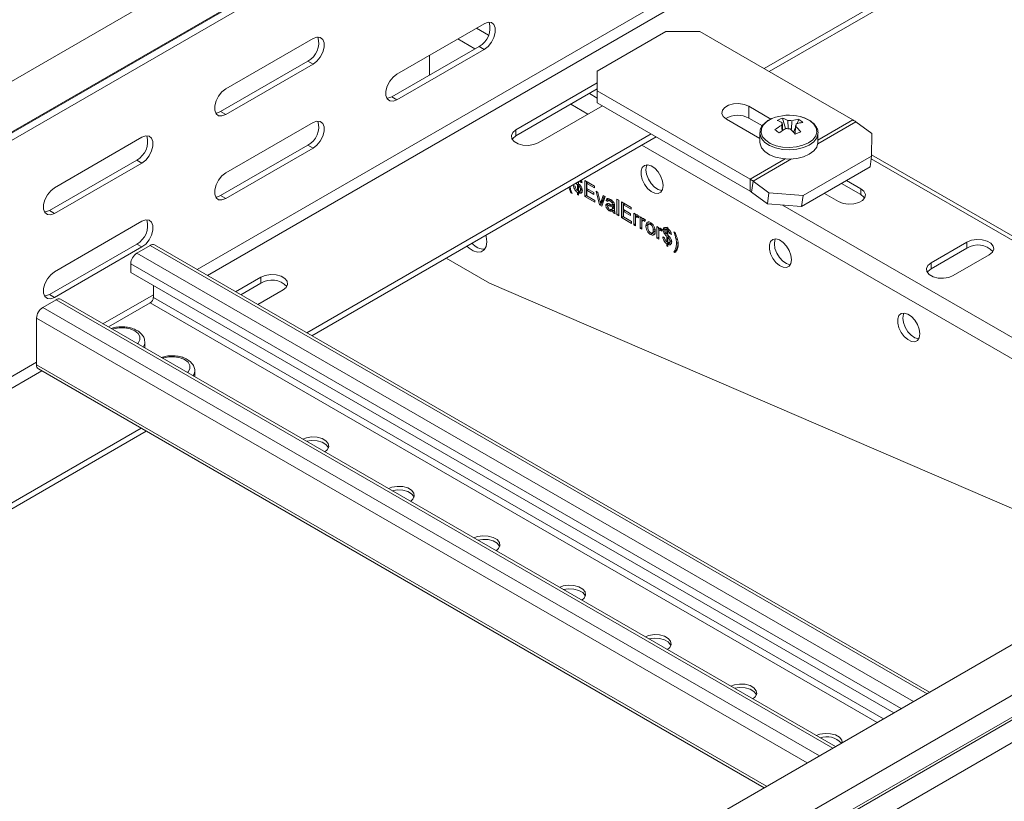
# Model space of a CAD drawing. Header units: millimetres. Extents: x 328 to 1395, y -1100 to 619.
# Tile 10 of 15: x 473 to 676, y 102 to 263. Entities that reach past the tile are written whole.
import ezdxf

# ---------------------------------------------------------------- set-up
doc = ezdxf.new("R2010")
doc.units = ezdxf.units.MM

msp = doc.modelspace()

# ---------------------------------------------------------------- linework, layer by layer
at = {"color": 7, "linetype": 'Continuous', "lineweight": 15}
for p, q in [((754.98, 414.04), (368.19, 190.75)), ((372.74, 182.87), (759.53, 406.16)), ((368.39, 180.16), (755.18, 403.45)), ((368.63, 180.32), (755.42, 403.6)), ((367.51, 178.13), (754.3, 401.42)), ((626.67, 252.84), (706.61, 298.99)), ((627.73, 252.22), (707.67, 298.37)), ((959.08, 296.21), (572.3, 72.92)), ((577.05, 65.18), (963.84, 288.47)), ((577.17, 60.77), (963.96, 284.06)), ((577.42, 60.33), (964.2, 283.62)), ((578.53, 56.26), (965.37, 279.57)), ((568.86, 262.13), (550.83, 251.72)), ((606.34, 260.49), (592.2, 252.33)), ((613.41, 260.49), (606.34, 260.49)), ((613.41, 260.49), (645, 242.25)), ((533.51, 259.07), (515.48, 248.66)), ((567.8, 257.43), (549.77, 247.02)), ((550.83, 246.41), (568.86, 256.82)), ((568.86, 256.82), (567.8, 257.43)), ((532.45, 254.37), (514.41, 243.96)), ((533.51, 253.76), (532.45, 254.37)), ((557.55, 255.59), (557.55, 251.51)), ((515.48, 243.35), (533.51, 253.76)), ((592.2, 252.33), (592.2, 248.24)), ((592.2, 249.88), (575.4, 240.18)), ((575.4, 238.96), (592.2, 248.65)), ((592.2, 248.24), (623.79, 230.01)), ((592.2, 248.24), (592.2, 245.79)), ((550.83, 246.41), (549.77, 247.02)), ((580, 237.53), (593.26, 245.18)), ((592.2, 245.79), (623.79, 227.56)), ((628.07, 242.43), (623.49, 245.08)), ((623.49, 242.63), (623.49, 245.08)), ((515.48, 243.35), (514.41, 243.96)), ((618.89, 242.43), (625.79, 238.44)), ((626.31, 241), (623.49, 242.63)), ((630.48, 242.63), (631.11, 240.47)), ((633.82, 242.37), (633.47, 241.49)), ((533.51, 241.72), (515.48, 231.31)), ((575.4, 238.96), (575.4, 240.18)), ((633.16, 240.71), (632.75, 239.7)), ((633.27, 241.17), (633.29, 241.44)), ((645.61, 241.85), (648.88, 239.42)), ((498.15, 238.66), (480.12, 228.25)), ((532.19, 198.3), (603.33, 239.37)), ((533.25, 197.68), (604.39, 238.75)), ((625.8, 239.66), (625.79, 239.53)), ((625.79, 239.53), (625.79, 237.63)), ((637.79, 237.63), (637.79, 239.53)), ((637.79, 239.41), (637.79, 239.53)), ((648.84, 234.78), (648.88, 239.42)), ((532.45, 237.02), (514.41, 226.61)), ((515.48, 226), (533.51, 236.41)), ((533.51, 236.41), (532.45, 237.02)), ((497.09, 233.96), (479.06, 223.55)), ((498.15, 233.35), (497.09, 233.96)), ((648.84, 234.78), (634.7, 226.61)), ((648.54, 232.53), (648.84, 234.78)), ((751.01, 176.09), (648.85, 235.07)), ((480.12, 222.94), (498.15, 233.35)), ((648.54, 232.53), (634.4, 224.36)), ((623.79, 230.01), (623.79, 227.56)), ((586.78, 227.22), (586.35, 228.34)), ((587.28, 228.73), (587.65, 228.56)), ((588.33, 229.42), (588.12, 229.29)), ((588.12, 229.29), (588.12, 229.36)), ((588.4, 229.03), (588.12, 228.86)), ((588.12, 227.7), (588.12, 228.86)), ((588.33, 227.83), (588.12, 227.7)), ((588.33, 229.48), (588.33, 229.09)), ((588.62, 228.83), (588.33, 228.66)), ((588.33, 228.66), (588.33, 227.58)), ((588.47, 228.74), (588.47, 228.97)), ((588.59, 227.55), (589.03, 227.8)), ((588.99, 229.59), (588.7, 229.42)), ((589.06, 229.25), (588.7, 229.42)), ((589.12, 228.1), (588.77, 227.89)), ((589.64, 229.72), (591.63, 228.56)), ((589.64, 226.45), (589.64, 229.72)), ((589.99, 226.65), (589.99, 229.51)), ((590.36, 229.3), (590.04, 229.11)), ((590.04, 229.11), (590.04, 228.1)), ((591.63, 228.19), (590.04, 229.11)), ((590.04, 228.1), (591.53, 227.24)), ((590.36, 227.91), (590.04, 227.73)), ((591.63, 228.56), (591.63, 228.19)), ((624.39, 229.61), (624.09, 227.36)), ((624.39, 229.61), (627.67, 227.17)), ((646.64, 226.81), (642.65, 229.12)), ((646.64, 228.04), (643.71, 229.73)), ((646.64, 226.81), (646.64, 228.04)), ((515.48, 226), (514.41, 226.61)), ((586.94, 227.32), (586.78, 227.22)), ((587.03, 227.08), (586.78, 227.22)), ((588.47, 227.49), (588.12, 227.29)), ((588.12, 226.87), (588.12, 227.29)), ((588.33, 226.99), (588.12, 226.87)), ((588.33, 226.74), (588.12, 226.87)), ((588.47, 227.49), (588.18, 227.74)), ((588.69, 227.41), (588.33, 227.2)), ((588.33, 227.2), (588.33, 226.74)), ((588.47, 227.28), (588.47, 227.49)), ((589.99, 226.65), (589.64, 226.45)), ((591.71, 225.26), (589.64, 226.45)), ((590.04, 226.63), (589.99, 226.65)), ((590.04, 227.73), (590.04, 226.6)), ((591.53, 226.87), (590.04, 227.73)), ((590.04, 226.6), (591.71, 225.63)), ((591.53, 227.24), (591.53, 226.87)), ((591.96, 227.5), (592.34, 227.27)), ((592.68, 224.69), (591.96, 227.5)), ((592.34, 227.27), (592.76, 225.61)), ((593.01, 225.43), (593.43, 226.65)), ((593.81, 226.43), (593.14, 224.43)), ((593.37, 225.64), (593.66, 226.51)), ((593.43, 226.65), (593.81, 226.43)), ((594.38, 225.84), (594.03, 225.63)), ((594.38, 225.84), (594.45, 225.99)), ((594.65, 225.65), (594.38, 225.84)), ((594.9, 225.79), (594.46, 225.54)), ((596.28, 225.88), (596.64, 225.67)), ((596.28, 222.62), (596.28, 225.88)), ((624.09, 227.36), (627.36, 224.92)), ((627.36, 224.92), (627.67, 227.17)), ((627.67, 227.17), (634.7, 226.61)), ((634.7, 226.61), (634.4, 224.36)), ((639.11, 227.08), (642.05, 225.38)), ((591.71, 225.63), (591.71, 225.26)), ((593.03, 224.9), (592.68, 224.69)), ((593.14, 224.43), (592.68, 224.69)), ((593.24, 225.26), (592.89, 225.05)), ((593.03, 224.9), (592.98, 225.11)), ((593.37, 225.64), (593.01, 225.43)), ((593.25, 224.77), (593.03, 224.9)), ((594.34, 224.77), (593.99, 224.57)), ((594.39, 225.38), (594.03, 225.63)), ((594.38, 224.55), (594.34, 224.77)), ((594.78, 224.74), (594.43, 224.54)), ((595.02, 223.71), (594.67, 223.5)), ((595.18, 224.66), (594.82, 224.46)), ((595.25, 225.67), (594.9, 225.46)), ((595.19, 223.75), (595.63, 224)), ((595.63, 225.32), (595.28, 225.12)), ((595.67, 224.06), (595.31, 223.85)), ((595.72, 224.95), (595.37, 224.75)), ((595.72, 224.85), (595.37, 224.65)), ((595.72, 224.48), (595.37, 224.27)), ((595.72, 224.36), (595.37, 224.15)), ((595.37, 224.15), (595.37, 224.27)), ((595.57, 224), (595.67, 224.06)), ((595.72, 224.36), (595.72, 224.48)), ((595.77, 224.46), (595.77, 223.95)), ((596.63, 222.82), (596.63, 225.68)), ((596.64, 225.67), (596.64, 222.41)), ((597.22, 225.34), (599.21, 224.19)), ((597.22, 222.07), (597.22, 225.34)), ((597.57, 222.28), (597.57, 225.14)), ((597.94, 224.92), (597.62, 224.73)), ((597.62, 224.73), (597.62, 223.73)), ((599.21, 223.81), (597.62, 224.73)), ((597.62, 223.73), (599.1, 222.87)), ((599.21, 224.19), (599.21, 223.81)), ((634.4, 224.36), (627.36, 224.92)), ((480.12, 222.94), (479.06, 223.55)), ((595.76, 223.62), (595.41, 223.41)), ((595.87, 223.26), (595.51, 223.06)), ((595.88, 222.85), (595.51, 223.06)), ((596.63, 222.82), (596.28, 222.62)), ((596.64, 222.41), (596.28, 222.62)), ((596.64, 222.82), (596.63, 222.82)), ((597.57, 222.28), (597.22, 222.07)), ((599.29, 220.88), (597.22, 222.07)), ((597.62, 222.25), (597.57, 222.28)), ((597.94, 223.54), (597.62, 223.35)), ((597.62, 223.35), (597.62, 222.22)), ((599.1, 222.49), (597.62, 223.35)), ((597.62, 222.22), (599.29, 221.26)), ((599.1, 222.87), (599.1, 222.49)), ((599.76, 223), (600.08, 222.81)), ((599.76, 220.61), (599.76, 223)), ((600.08, 222.81), (600.08, 222.47)), ((600.44, 222.68), (600.08, 222.47)), ((600.11, 220.81), (600.11, 222.49)), ((600.12, 221.67), (600.12, 220.4)), ((600.63, 222.46), (600.27, 222.26)), ((600.76, 222.39), (600.49, 222.24)), ((600.84, 222.3), (600.73, 222)), ((601.06, 222.24), (601.39, 222.05)), ((601.06, 219.85), (601.06, 222.24)), ((601.39, 222.05), (601.39, 221.72)), ((601.74, 221.92), (601.39, 221.72)), ((601.42, 220.06), (601.42, 221.74)), ((601.93, 221.71), (601.58, 221.5)), ((498.15, 221.31), (480.12, 210.9)), ((599.29, 221.26), (599.29, 220.88)), ((600.11, 220.81), (599.76, 220.61)), ((600.12, 220.4), (599.76, 220.61)), ((600.12, 220.81), (600.11, 220.81)), ((601.42, 220.06), (601.06, 219.85)), ((601.42, 219.65), (601.06, 219.85)), ((601.42, 220.91), (601.42, 219.65)), ((601.42, 220.05), (601.42, 220.06)), ((602.06, 221.64), (601.8, 221.48)), ((602.15, 221.54), (602.04, 221.25)), ((602.61, 220.56), (602.26, 220.36)), ((602.64, 220.24), (602.61, 220.56)), ((603.21, 220.94), (602.76, 220.69)), ((603.56, 220.87), (603.2, 220.67)), ((604.14, 219.7), (603.78, 219.49)), ((604.54, 220.23), (604.87, 220.04)), ((604.54, 217.85), (604.54, 220.23)), ((604.87, 220.04), (604.87, 219.71)), ((605.22, 219.91), (604.87, 219.71)), ((604.9, 218.05), (604.9, 219.73)), ((605.41, 219.7), (605.06, 219.49)), ((605.55, 219.63), (605.28, 219.47)), ((606.17, 219.73), (605.81, 219.53)), ((606.17, 219.73), (606.23, 220.03)), ((606.21, 219.49), (606.17, 219.73)), ((606.68, 219.81), (606.24, 219.55)), ((606.57, 220.11), (606.79, 219.98)), ((606.57, 219.94), (606.57, 220.11)), ((606.72, 220.02), (606.57, 219.94)), ((606.88, 219.74), (606.57, 219.56)), ((606.79, 219.98), (606.79, 219.81)), ((606.93, 219.47), (606.93, 219.7)), ((603.56, 218.78), (603.2, 218.58)), ((603.56, 218.78), (603.43, 218.88)), ((603.55, 218.89), (603.99, 219.14)), ((604.9, 218.05), (604.54, 217.85)), ((604.91, 217.64), (604.54, 217.85)), ((604.91, 218.04), (604.9, 218.05)), ((604.91, 218.9), (604.91, 217.64)), ((605.63, 219.53), (605.52, 219.24)), ((605.74, 218.08), (606.1, 217.91)), ((606.41, 218.82), (606.14, 218.66)), ((606.57, 218.64), (606.57, 219.56)), ((606.79, 218.76), (606.57, 218.64)), ((606.86, 218.37), (606.57, 218.21)), ((606.57, 217.05), (606.57, 218.21)), ((607.08, 219.56), (606.79, 219.39)), ((606.79, 219.39), (606.79, 218.44)), ((607.07, 218.17), (606.79, 218.01)), ((606.79, 218.01), (606.79, 216.92)), ((606.93, 218.09), (606.93, 218.31)), ((607.45, 218.93), (607.15, 218.77)), ((607.52, 218.6), (607.15, 218.77)), ((607.99, 219.12), (608.24, 218.98)), ((608.49, 218.4), (608.3, 218.3)), ((608.68, 217.68), (608.49, 217.57)), ((497.09, 216.61), (479.06, 206.2)), ((480.12, 205.59), (498.15, 216)), ((498.15, 216), (497.09, 216.61)), ((497.13, 214.74), (499.88, 216.34)), ((660.83, 124.03), (500.78, 216.43)), ((606.79, 217.18), (606.57, 217.05)), ((606.93, 216.84), (606.57, 216.63)), ((606.57, 216.21), (606.57, 216.63)), ((606.79, 216.34), (606.57, 216.21)), ((606.79, 216.09), (606.57, 216.21)), ((606.93, 216.84), (606.64, 217.09)), ((607.15, 216.75), (606.79, 216.55)), ((606.79, 216.55), (606.79, 216.09)), ((606.93, 216.63), (606.93, 216.84)), ((607.04, 216.89), (607.49, 217.15)), ((607.58, 217.44), (607.23, 217.24)), ((608.92, 216.92), (608.57, 216.71)), ((668.56, 217.02), (661.14, 212.73)), ((668.56, 215.79), (661.14, 211.51)), ((668.56, 215.79), (668.56, 217.02)), ((561.02, 213.71), (569.95, 208.55)), ((608.34, 215.18), (607.99, 214.98)), ((608.24, 214.83), (607.99, 214.98)), ((665.74, 210.08), (673.16, 214.36)), ((495.85, 210.74), (495.85, 212.54)), ((661.14, 211.51), (661.14, 212.73)), ((653.45, 119.77), (495.85, 210.74)), ((522.72, 209.77), (517.52, 206.77)), ((522.72, 208.55), (522.72, 209.77)), ((500.52, 208.05), (500.52, 205.57)), ((518.58, 206.15), (522.72, 208.55)), ((569.95, 208.55), (705.75, 149.96)), ((480.12, 205.59), (479.06, 206.2)), ((522.11, 204.11), (527.32, 207.12)), ((477.68, 203.52), (480.44, 205.11)), ((641.39, 112.81), (481.34, 205.2)), ((499.88, 204.46), (491.25, 199.48)), ((476.41, 191.65), (476.41, 201.31)), ((498.76, 195.48), (498.76, 196.34)), ((476.78, 190.82), (626.66, 104.3)), ((509.06, 189.2), (509.09, 189.52)), ((509.09, 189.52), (509.09, 190.38)), ((389.08, 115.68), (498.01, 178.57)), ((389.08, 114.45), (499.07, 177.95))]:
    msp.add_line(p, q, dxfattribs=at)
at = {"color": 8, "linetype": 'Continuous', "lineweight": 15}
for p, q in [((509.56, 211.36), (685, 312.64)), ((511.68, 210.13), (686.1, 310.82)), ((569.73, 259.75), (567.23, 261.19)), ((566.95, 256.94), (563.41, 258.98)), ((592.2, 246.77), (590.57, 247.71)), ((590.29, 243.47), (586.75, 245.51)), ((645, 242.25), (637.79, 238.09)), ((645.61, 241.85), (637.77, 237.33)), ((729.01, 163.39), (601.42, 237.04)), ((631.04, 234.19), (623.79, 230.01)), ((632.32, 234.18), (624.39, 229.61)), ((750.22, 175.63), (648.77, 234.2)), ((732.82, 165.59), (630.48, 224.67)), ((660.31, 123.73), (499.88, 216.34)), ((657.55, 122.14), (497.13, 214.74)), ((655, 120.67), (495.85, 212.54)), ((490.12, 200.13), (500.52, 206.14)), ((651.29, 118.53), (500.52, 205.57)), ((638.1, 110.91), (477.68, 203.52)), ((640.86, 112.5), (480.44, 205.11)), ((650.02, 117.79), (499.88, 204.46)), ((635.56, 109.44), (476.41, 201.31)), ((367.51, 129.35), (476.41, 192.22)), ((627.18, 104.61), (476.41, 191.65)), ((368.57, 127.52), (477.51, 190.4))]:
    msp.add_line(p, q, dxfattribs=at)
at = {"color": 7, "linetype": 'Continuous', "lineweight": 15, "flags": 128}
for points in [[(568.86, 256.82), (569.65, 257.43), (570.34, 258.29), (570.85, 259.29), (571.12, 260.32), (571.12, 261.24), (570.85, 261.95), (570.34, 262.36), (569.65, 262.42), (568.86, 262.13)], [(533.51, 253.76), (534.29, 254.37), (534.98, 255.23), (535.5, 256.24), (535.77, 257.26), (535.77, 258.18), (535.5, 258.89), (534.98, 259.3), (534.29, 259.36), (533.51, 259.07)], [(550.83, 251.72), (550.04, 251.1), (549.35, 250.24), (548.84, 249.24), (548.57, 248.22), (548.57, 247.3), (548.84, 246.59), (549.35, 246.18), (550.04, 246.12), (550.83, 246.41)], [(515.48, 248.66), (514.69, 248.04), (514, 247.18), (513.48, 246.18), (513.21, 245.16), (513.21, 244.24), (513.48, 243.53), (514, 243.12), (514.69, 243.06), (515.48, 243.35)], [(549.77, 247.02), (548.98, 246.73), (548.76, 246.71)], [(623.49, 245.08), (622.56, 245.45), (621.47, 245.62), (620.35, 245.57), (619.32, 245.29), (618.53, 244.83), (618.05, 244.24), (617.95, 243.59), (618.24, 242.96), (618.89, 242.43)], [(514.41, 243.96), (513.63, 243.67), (513.41, 243.65)], [(533.51, 236.41), (534.29, 237.02), (534.98, 237.88), (535.5, 238.88), (535.77, 239.91), (535.77, 240.83), (535.5, 241.54), (534.98, 241.95), (534.29, 242.01), (533.51, 241.72)], [(575.4, 240.18), (574.75, 239.65), (574.46, 239.02), (574.56, 238.37), (575.04, 237.78), (575.84, 237.32), (576.86, 237.04), (577.98, 236.99), (579.07, 237.15), (580, 237.53)], [(498.15, 233.35), (498.94, 233.96), (499.63, 234.82), (500.14, 235.83), (500.41, 236.85), (500.41, 237.77), (500.14, 238.48), (499.63, 238.89), (498.94, 238.95), (498.15, 238.66)], [(574.63, 238.24), (574.75, 238.42), (575.4, 238.96)], [(625.79, 237.63), (625.82, 237.33), (626.13, 236.48), (626.8, 235.71), (627.79, 235.05), (629.03, 234.56), (630.44, 234.26), (631.93, 234.17), (633.42, 234.3), (634.81, 234.64), (636, 235.16), (636.93, 235.84), (637.54, 236.64), (637.79, 237.49), (637.79, 237.63)], [(605.81, 228.68), (605.68, 229.61), (605.32, 230.59), (604.77, 231.5), (604.07, 232.25), (603.32, 232.76), (602.59, 232.97), (601.95, 232.86), (601.49, 232.44), (601.24, 231.75), (601.24, 230.88), (601.49, 229.91), (601.95, 228.95), (602.59, 228.11), (603.32, 227.47), (604.07, 227.11), (604.77, 227.06), (605.32, 227.33), (605.68, 227.89), (605.81, 228.68)], [(602.5, 232.97), (602.4, 232.74), (602.27, 231.95)], [(602.27, 231.95), (602.4, 231.01), (602.76, 230.04), (603.31, 229.12), (604.01, 228.37), (604.76, 227.86), (605.49, 227.66), (605.58, 227.65)], [(515.48, 231.31), (514.69, 230.69), (514, 229.83), (513.48, 228.83), (513.21, 227.81), (513.21, 226.89), (513.48, 226.18), (514, 225.77), (514.69, 225.71), (515.48, 226)], [(480.12, 228.25), (479.33, 227.63), (478.64, 226.77), (478.13, 225.77), (477.86, 224.75), (477.86, 223.83), (478.13, 223.12), (478.64, 222.71), (479.33, 222.65), (480.12, 222.94)], [(642.05, 225.38), (642.97, 225.01), (644.06, 224.84), (645.19, 224.9), (646.21, 225.17), (647.01, 225.63), (647.48, 226.23), (647.58, 226.87), (647.29, 227.5), (646.64, 228.04)], [(514.41, 226.61), (513.63, 226.32), (513.41, 226.3)], [(647.42, 226.1), (647.29, 226.28), (646.64, 226.81)], [(479.06, 223.55), (478.27, 223.26), (478.05, 223.24)], [(498.15, 216), (498.94, 216.61), (499.63, 217.47), (500.14, 218.47), (500.41, 219.5), (500.41, 220.42), (500.14, 221.13), (499.63, 221.54), (498.94, 221.6), (498.15, 221.31)], [(569.39, 217.05), (569.26, 218.15), (569.19, 218.43)], [(632.32, 213.37), (632.2, 214.31), (631.84, 215.28), (631.28, 216.19), (630.59, 216.95), (629.84, 217.45), (629.1, 217.66), (628.47, 217.55), (628.01, 217.13), (627.76, 216.44), (627.76, 215.57), (628.01, 214.6), (628.47, 213.64), (629.1, 212.8), (629.84, 212.16), (630.59, 211.8), (631.28, 211.75), (631.84, 212.02), (632.2, 212.58), (632.32, 213.37)], [(629.02, 217.67), (628.91, 217.43), (628.79, 216.64)], [(565.3, 216.18), (565.72, 215.79), (566.61, 215.2), (567.48, 214.92), (568.26, 214.99), (568.87, 215.4), (569.26, 216.11), (569.39, 217.05)], [(628.79, 216.64), (628.91, 215.7), (629.27, 214.73), (629.83, 213.82), (630.52, 213.06), (631.28, 212.56), (632.01, 212.35), (632.09, 212.34)], [(673.16, 214.36), (673.81, 214.9), (674.1, 215.53), (674, 216.18), (673.52, 216.77), (672.73, 217.23), (671.7, 217.5), (670.58, 217.56), (669.49, 217.39), (668.56, 217.02)], [(661.14, 212.73), (660.49, 212.2), (660.2, 211.57), (660.3, 210.92), (660.77, 210.33), (661.57, 209.87), (662.6, 209.59), (663.72, 209.53), (664.81, 209.7), (665.74, 210.08)], [(661.14, 211.51), (660.49, 210.97), (660.37, 210.79)], [(480.12, 210.9), (479.33, 210.28), (478.64, 209.42), (478.13, 208.42), (477.86, 207.4), (477.86, 206.48), (478.13, 205.77), (478.64, 205.36), (479.33, 205.3), (480.12, 205.59)], [(527.32, 207.12), (527.97, 207.65), (528.26, 208.28), (528.16, 208.93), (527.68, 209.52), (526.89, 209.98), (525.86, 210.26), (524.74, 210.31), (523.65, 210.14), (522.72, 209.77)], [(479.06, 206.2), (478.27, 205.91), (478.05, 205.89)], [(658.84, 198.06), (658.72, 199), (658.36, 199.97), (657.8, 200.89), (657.11, 201.64), (656.35, 202.15), (655.62, 202.35), (654.99, 202.24), (654.52, 201.82), (654.28, 201.14), (654.28, 200.26), (654.52, 199.29), (654.99, 198.34), (655.62, 197.49), (656.35, 196.86), (657.11, 196.49), (657.8, 196.44), (658.36, 196.71), (658.72, 197.27), (658.84, 198.06)], [(655.54, 202.36), (655.43, 202.12), (655.31, 201.33)], [(655.31, 201.33), (655.43, 200.4), (655.79, 199.42), (656.35, 198.51), (657.04, 197.76), (657.79, 197.25), (658.53, 197.04), (658.61, 197.04)], [(498.73, 195.16), (498.74, 195.2), (498.76, 195.48)], [(535.97, 173.66), (536.45, 174.1), (536.74, 174.73), (536.65, 175.38), (536.17, 175.97), (535.37, 176.43), (534.35, 176.7), (533.22, 176.76), (532.13, 176.59), (531.38, 176.31)], [(536.69, 174.52), (536.65, 174.64), (536.17, 175.23), (535.37, 175.69), (534.35, 175.97), (533.22, 176.02), (532.16, 175.86)], [(553.64, 163.46), (554.13, 163.89), (554.42, 164.52), (554.32, 165.17), (553.85, 165.76), (553.05, 166.22), (552.03, 166.5), (550.9, 166.55), (549.81, 166.39), (549.06, 166.11)], [(554.37, 164.32), (554.32, 164.44), (553.85, 165.03), (553.05, 165.49), (552.03, 165.76), (550.9, 165.82), (549.84, 165.66)], [(571.32, 153.25), (571.81, 153.69), (572.1, 154.32), (572, 154.97), (571.52, 155.56), (570.73, 156.02), (569.7, 156.29), (568.58, 156.35), (567.49, 156.18), (566.74, 155.9)], [(572.05, 154.11), (572, 154.23), (571.52, 154.82), (570.73, 155.28), (569.7, 155.56), (568.58, 155.61), (567.51, 155.45)], [(589, 143.05), (589.48, 143.48), (589.78, 144.11), (589.68, 144.76), (589.2, 145.35), (588.4, 145.81), (587.38, 146.09), (586.26, 146.14), (585.17, 145.98), (584.42, 145.69)], [(589.73, 143.91), (589.68, 144.03), (589.2, 144.62), (588.4, 145.08), (587.38, 145.35), (586.26, 145.41), (585.19, 145.25)], [(606.68, 132.84), (607.16, 133.28), (607.45, 133.91), (607.36, 134.56), (606.88, 135.15), (606.08, 135.61), (605.06, 135.88), (603.93, 135.94), (602.84, 135.77), (602.09, 135.49)], [(607.4, 133.7), (607.36, 133.82), (606.88, 134.41), (606.08, 134.87), (605.06, 135.15), (603.93, 135.2), (602.87, 135.04)], [(624.35, 122.64), (624.84, 123.07), (625.13, 123.7), (625.03, 124.35), (624.56, 124.94), (623.76, 125.4), (622.74, 125.68), (621.61, 125.73), (620.52, 125.56), (619.77, 125.28)], [(625.08, 123.5), (625.03, 123.62), (624.56, 124.21), (623.76, 124.67), (622.74, 124.94), (621.61, 125), (620.55, 124.84)], [(642.82, 113.66), (642.71, 114.14), (642.23, 114.74), (641.44, 115.2), (640.41, 115.47), (639.29, 115.53), (638.2, 115.36), (637.45, 115.08)]]:
    msp.add_lwpolyline(points, dxfattribs=at)
at = {"color": 8, "linetype": 'Continuous', "lineweight": 15, "flags": 128}
for points in [[(628.29, 242.54), (627.26, 241.95), (626.52, 241.24), (626.1, 240.44), (626.04, 239.6), (626.35, 238.79), (626.99, 238.04), (627.94, 237.41), (629.13, 236.93), (630.49, 236.64), (631.93, 236.56), (633.36, 236.68), (634.69, 237.01), (635.84, 237.51), (636.74, 238.17), (637.32, 238.93), (637.56, 239.76), (637.44, 240.59), (636.96, 241.38), (636.15, 242.07), (635.08, 242.63), (634.11, 242.94)], [(625.79, 239.53), (625.82, 239.23), (626.13, 238.38), (626.8, 237.61), (627.79, 236.95), (629.03, 236.46), (630.44, 236.16), (631.93, 236.07), (633.42, 236.2), (634.81, 236.53), (636, 237.06), (636.93, 237.74), (637.54, 238.54), (637.79, 239.39), (637.79, 239.41)], [(497.22, 196.03), (497.36, 196.17), (497.72, 196.82), (497.72, 197.5), (497.36, 198.14), (496.67, 198.69), (495.72, 199.09), (494.6, 199.3), (493.43, 199.3), (492.31, 199.09), (492.07, 199.01)], [(507.54, 190.07), (507.68, 190.22), (508.04, 190.86), (508.04, 191.54), (507.68, 192.18), (506.99, 192.73), (506.04, 193.13), (504.92, 193.34), (503.75, 193.34), (502.64, 193.13), (502.39, 193.05)], [(508.76, 189.37), (508.95, 189.73), (509.09, 190.38)]]:
    msp.add_lwpolyline(points, dxfattribs=at)
at = {"color": 7, "linetype": 'Continuous', "lineweight": 15}
for centre, radius, start, end in [((565.75, 261.21), 4.29, 298.461, 16.6994), ((530.4, 258.15), 4.29, 298.461, 16.6994), ((530.4, 240.79), 4.29, 298.461, 16.6994), ((621.2, 238.36), 4.85, 61.8257, 120.6259), ((631.81, 233.94), 9.29, 75.6961, 112.2559), ((633.03, 235.33), 7.74, 109.1941, 118.3391), ((627.65, 236.92), 5.48, 59.7187, 71.9349), ((628.78, 237.42), 5.48, 59.7187, 71.9349), ((631.79, 239.63), 2.53, 75.528, 95.5885), ((634.65, 234.81), 7.61, 96.2406, 106.9797), ((630.52, 237.11), 6.21, 47.8967, 57.8664), ((641.86, 236.83), 6.27, 53.2565, 59.8889), ((636.61, 230.3), 12.55, 120.1846, 127.8743), ((615.22, 221.23), 23.4, 51.5593, 54.2038), ((637.47, 229.65), 12.55, 120.1846, 127.8743), ((630.84, 241.29), 0.555, 138.8821, 194.8766), ((631.79, 242.95), 2.53, 255.528, 275.5885), ((623.15, 231.01), 12.95, 39.7632, 46.6447), ((632.75, 241.29), 0.555, 318.8821, 14.8766), ((624.28, 231.51), 12.95, 39.7632, 46.6447), ((635.51, 234.16), 7.61, 96.2406, 106.9797), ((495.04, 237.74), 4.29, 298.461, 16.6994), ((641.74, 221.23), 20.02, 112.0014, 115.5317), ((620.64, 224.59), 6.27, 53.2565, 59.8889), ((622.22, 224.85), 3.13, 53.2565, 59.8889), ((495.04, 220.38), 4.29, 298.461, 16.6994), ((500.41, 215.6), 0.905, 65.6929, 125.6176), ((568.93, 218.77), 3.24, 217.5107, 270.8516), ((670.81, 212.13), 4.29, 43.3127, 121.5348), ((498.62, 212.41), 2.77, 122.6055, 177.3945), ((524.97, 204.89), 4.29, 43.3127, 121.5348), ((499.14, 205.63), 1.38, 302.6055, 357.3945), ((479.17, 201.19), 2.77, 122.6055, 177.3945), ((480.97, 204.38), 0.905, 65.6929, 125.6176), ((477.29, 191.55), 0.887, 173.7012, 234.9867), ((639.58, 110.65), 4.2, 43.244, 108.8577)]:
    msp.add_arc(centre, radius, start, end, dxfattribs=at)
at = {"color": 8, "linetype": 'Continuous', "lineweight": 15}
msp.add_arc((496.95, 196.38), 1.81, 324.7439, 359.6411, dxfattribs=at)
at = {"color": 7, "linetype": 'Continuous', "lineweight": 15}
for points, knots in [([(628.27, 242.53), (628.07, 242.44), (627.51, 242.17), (626.74, 241.61), (626.13, 240.84), (625.82, 240.17), (625.83, 239.78), (625.84, 239.68)], [0, 0, 0, 0, 0.140058, 0.407273, 0.675723, 0.911002, 1, 1, 1, 1]), ([(631.65, 240.43), (631.62, 240.9), (631.59, 241.47), (631.55, 242.05), (631.55, 242.16)], [0, 0, 0, 0, 0.813065, 1, 1, 1, 1]), ([(632.43, 242.09), (632.42, 241.98), (632.37, 241.39), (632.33, 240.8), (632.29, 240.31)], [0, 0, 0, 0, 0.179298, 1, 1, 1, 1]), ([(637.78, 239.39), (637.78, 239.42), (637.86, 239.72), (637.69, 240.34), (637.28, 241.13), (636.56, 241.85), (635.6, 242.43), (634.75, 242.8), (634.21, 242.9), (634.1, 242.93)], [0, 0, 0, 0, 0.014881, 0.197705, 0.378303, 0.563917, 0.756578, 0.952493, 1, 1, 1, 1]), ([(630.4, 239.98), (630.37, 240.27), (630.34, 240.66), (630.31, 241.05), (630.3, 241.15)], [0, 0, 0, 0, 0.745652, 1, 1, 1, 1]), ([(630.42, 241.66), (630.42, 241.55), (630.45, 241.02), (630.49, 240.49), (630.51, 240.06)], [0, 0, 0, 0, 0.201375, 1, 1, 1, 1]), ([(633.17, 240.93), (633.16, 240.83), (633.13, 240.3), (633.1, 239.77), (633.07, 239.34)], [0, 0, 0, 0, 0.184605, 1, 1, 1, 1]), ([(588.89, 229.8), (588.93, 229.73), (589.02, 229.55), (589.05, 229.36), (589.06, 229.25)], [0, 0, 0, 0, 0.400185, 1, 1, 1, 1]), ([(586.61, 228.38), (586.62, 228.3), (586.68, 227.89), (586.87, 227.44), (587.03, 227.08)], [0, 0, 0, 0, 0.170452, 1, 1, 1, 1]), ([(588.12, 227.29), (588, 227.38), (587.75, 227.56), (587.47, 227.97), (587.32, 228.38), (587.3, 228.61), (587.28, 228.73)], [0, 0, 0, 0, 0.28078, 0.55908, 0.779312, 1, 1, 1, 1]), ([(587.65, 228.56), (587.66, 228.48), (587.68, 228.32), (587.75, 228.16), (587.78, 228.09)], [0, 0, 0, 0, 0.560791, 1, 1, 1, 1]), ([(587.78, 228.09), (587.84, 228.01), (587.93, 227.85), (588.06, 227.75), (588.12, 227.7)], [0, 0, 0, 0, 0.559543, 1, 1, 1, 1]), ([(588.12, 228.86), (588.03, 228.94), (587.93, 229.04), (587.83, 229.16), (587.81, 229.18)], [0, 0, 0, 0, 0.7919439, 1, 1, 1, 1]), ([(588.33, 229.2), (588.3, 229.24), (588.25, 229.28), (588.21, 229.33), (588.2, 229.34)], [0, 0, 0, 0, 0.816549, 1, 1, 1, 1]), ([(588.33, 229.09), (588.4, 229.03), (588.51, 228.93), (588.62, 228.82), (588.67, 228.77)], [0, 0, 0, 0, 0.560091, 1, 1, 1, 1]), ([(588.77, 227.89), (588.76, 227.97), (588.75, 228.13), (588.59, 228.42), (588.43, 228.57), (588.33, 228.66)], [0, 0, 0, 0, 0.279983, 0.558656, 1, 1, 1, 1]), ([(588.33, 227.58), (588.4, 227.56), (588.53, 227.52), (588.68, 227.58), (588.76, 227.72), (588.77, 227.83), (588.77, 227.89)], [0, 0, 0, 0, 0.279864, 0.559612, 0.779642, 1, 1, 1, 1]), ([(588.7, 229.42), (588.69, 229.49), (588.68, 229.57), (588.64, 229.64), (588.63, 229.65)], [0, 0, 0, 0, 0.843492, 1, 1, 1, 1]), ([(588.67, 228.77), (588.74, 228.69), (588.89, 228.51), (589.09, 228.13), (589.12, 227.86), (589.13, 227.7)], [0, 0, 0, 0, 0.281044, 0.561467, 1, 1, 1, 1]), ([(588.98, 227.79), (589, 227.79), (589.05, 227.81), (589.08, 227.87), (589.09, 227.91)], [0, 0, 0, 0, 0.329395, 1, 1, 1, 1]), ([(589.13, 227.7), (589.12, 227.57), (589.1, 227.31), (588.88, 227.11), (588.62, 227.08), (588.43, 227.16), (588.33, 227.2)], [0, 0, 0, 0, 0.279803, 0.559262, 0.779432, 1, 1, 1, 1]), ([(589.04, 227.32), (589.02, 227.31), (588.91, 227.29), (588.78, 227.36), (588.69, 227.41)], [0, 0, 0, 0, 0.247006, 1, 1, 1, 1]), ([(594.03, 225.63), (594.06, 225.74), (594.13, 225.96), (594.48, 226.05), (594.78, 225.9), (594.96, 225.8)], [0, 0, 0, 0, 0.28043, 0.559303, 1, 1, 1, 1]), ([(595.01, 225.77), (594.97, 225.78), (594.91, 225.8), (594.87, 225.77), (594.86, 225.76)], [0, 0, 0, 0, 0.731174, 1, 1, 1, 1]), ([(594.96, 225.8), (595.15, 225.68), (595.42, 225.51), (595.69, 225.11), (595.73, 224.92), (595.75, 224.83)], [0, 0, 0, 0, 0.5592531, 0.7791951, 1, 1, 1, 1]), ([(592.76, 225.61), (592.78, 225.5), (592.83, 225.32), (592.87, 225.13), (592.89, 225.05)], [0, 0, 0, 0, 0.559981, 1, 1, 1, 1]), ([(592.89, 225.05), (592.91, 225.12), (592.95, 225.25), (592.99, 225.38), (593.01, 225.43)], [0, 0, 0, 0, 0.559986, 1, 1, 1, 1]), ([(593.24, 225.26), (593.26, 225.33), (593.3, 225.46), (593.35, 225.58), (593.37, 225.64)], [0, 0, 0, 0, 0.559986, 1, 1, 1, 1]), ([(593.99, 224.57), (594, 224.65), (594.01, 224.82), (594.17, 225), (594.36, 224.98), (594.47, 224.97)], [0, 0, 0, 0, 0.280458, 0.560983, 1, 1, 1, 1]), ([(594.67, 223.5), (594.57, 223.57), (594.38, 223.69), (594.15, 223.98), (594.01, 224.3), (594, 224.48), (593.99, 224.57)], [0, 0, 0, 0, 0.280815, 0.55969, 0.779696, 1, 1, 1, 1]), ([(594.34, 224.77), (594.35, 224.86), (594.35, 224.97), (594.4, 225.02), (594.41, 225.03)], [0, 0, 0, 0, 0.858146, 1, 1, 1, 1]), ([(594.82, 224.46), (594.72, 224.5), (594.59, 224.56), (594.45, 224.56), (594.4, 224.53), (594.36, 224.47), (594.36, 224.41), (594.35, 224.38)], [0, 0, 0, 0, 0.50028, 0.625326, 0.750269, 0.875147, 1, 1, 1, 1]), ([(594.35, 224.38), (594.36, 224.34), (594.37, 224.26), (594.43, 224.13), (594.55, 223.96), (594.67, 223.89), (594.75, 223.83)], [0, 0, 0, 0, 0.1865647, 0.3734672, 0.5606134, 1, 1, 1, 1]), ([(594.9, 225.46), (594.84, 225.5), (594.71, 225.56), (594.54, 225.6), (594.44, 225.51), (594.41, 225.43), (594.39, 225.38)], [0, 0, 0, 0, 0.280855, 0.559751, 0.7795, 1, 1, 1, 1]), ([(594.47, 224.97), (594.53, 224.95), (594.63, 224.92), (594.73, 224.88), (594.77, 224.86)], [0, 0, 0, 0, 0.559918, 1, 1, 1, 1]), ([(594.75, 223.83), (594.88, 223.78), (595.11, 223.68), (595.25, 223.8), (595.31, 223.85)], [0, 0, 0, 0, 0.559758, 1, 1, 1, 1]), ([(594.77, 224.86), (594.88, 224.81), (595.09, 224.72), (595.28, 224.67), (595.37, 224.65)], [0, 0, 0, 0, 0.560185, 1, 1, 1, 1]), ([(595.18, 224.66), (595.07, 224.71), (594.95, 224.76), (594.82, 224.76), (594.79, 224.75), (594.78, 224.74)], [0, 0, 0, 0, 0.724835, 0.90601, 1, 1, 1, 1]), ([(595.37, 224.27), (595.27, 224.3), (595.09, 224.34), (594.9, 224.42), (594.82, 224.46)], [0, 0, 0, 0, 0.55976, 1, 1, 1, 1]), ([(595.28, 225.12), (595.21, 225.2), (595.09, 225.35), (594.96, 225.43), (594.9, 225.46)], [0, 0, 0, 0, 0.557871, 1, 1, 1, 1]), ([(595.76, 223.62), (595.64, 223.58), (595.41, 223.52), (595.14, 223.65), (595.02, 223.71)], [0, 0, 0, 0, 0.5599714, 1, 1, 1, 1]), ([(595.72, 224.48), (595.62, 224.5), (595.44, 224.55), (595.26, 224.63), (595.18, 224.66)], [0, 0, 0, 0, 0.55976, 1, 1, 1, 1]), ([(595.37, 224.75), (595.37, 224.81), (595.37, 224.93), (595.3, 225.06), (595.28, 225.12)], [0, 0, 0, 0, 0.5619027, 1, 1, 1, 1]), ([(595.31, 223.85), (595.33, 223.9), (595.37, 223.99), (595.37, 224.1), (595.37, 224.15)], [0, 0, 0, 0, 0.5589946, 1, 1, 1, 1]), ([(595.37, 224.65), (595.37, 224.67), (595.37, 224.7), (595.37, 224.73), (595.37, 224.75)], [0, 0, 0, 0, 0.560023, 1, 1, 1, 1]), ([(595.67, 224.06), (595.69, 224.1), (595.72, 224.19), (595.72, 224.31), (595.72, 224.36)], [0, 0, 0, 0, 0.558995, 1, 1, 1, 1]), ([(595.75, 224.83), (595.76, 224.76), (595.77, 224.63), (595.77, 224.51), (595.77, 224.46)], [0, 0, 0, 0, 0.559817, 1, 1, 1, 1]), ([(595.77, 223.95), (595.76, 223.75), (595.75, 223.41), (595.84, 223.02), (595.88, 222.85)], [0, 0, 0, 0, 0.561532, 1, 1, 1, 1]), ([(595.41, 223.41), (595.28, 223.38), (595.06, 223.32), (594.79, 223.45), (594.67, 223.5)], [0, 0, 0, 0, 0.559971, 1, 1, 1, 1]), ([(595.51, 223.06), (595.49, 223.12), (595.43, 223.25), (595.41, 223.36), (595.41, 223.41)], [0, 0, 0, 0, 0.559697, 1, 1, 1, 1]), ([(600.08, 222.47), (600.14, 222.55), (600.21, 222.65), (600.38, 222.66), (600.46, 222.62), (600.51, 222.61)], [0, 0, 0, 0, 0.559599, 0.779772, 1, 1, 1, 1]), ([(600.18, 222.11), (600.16, 222.04), (600.12, 221.9), (600.12, 221.74), (600.12, 221.67)], [0, 0, 0, 0, 0.559888, 1, 1, 1, 1]), ([(600.49, 222.24), (600.45, 222.25), (600.37, 222.29), (600.24, 222.26), (600.2, 222.17), (600.18, 222.11)], [0, 0, 0, 0, 0.280305, 0.560911, 1, 1, 1, 1]), ([(600.73, 222), (600.69, 222.05), (600.62, 222.15), (600.53, 222.21), (600.49, 222.24)], [0, 0, 0, 0, 0.560116, 1, 1, 1, 1]), ([(600.51, 222.61), (600.57, 222.56), (600.69, 222.48), (600.8, 222.35), (600.84, 222.3)], [0, 0, 0, 0, 0.559546, 1, 1, 1, 1]), ([(601.39, 221.72), (601.44, 221.8), (601.52, 221.9), (601.69, 221.91), (601.77, 221.87), (601.81, 221.85)], [0, 0, 0, 0, 0.559599, 0.779772, 1, 1, 1, 1]), ([(601.81, 221.85), (601.88, 221.81), (602, 221.72), (602.1, 221.6), (602.15, 221.54)], [0, 0, 0, 0, 0.559546, 1, 1, 1, 1]), ([(601.48, 221.36), (601.46, 221.28), (601.43, 221.14), (601.43, 220.98), (601.42, 220.91)], [0, 0, 0, 0, 0.559888, 1, 1, 1, 1]), ([(601.8, 221.48), (601.76, 221.5), (601.67, 221.54), (601.55, 221.5), (601.51, 221.41), (601.48, 221.36)], [0, 0, 0, 0, 0.280305, 0.560911, 1, 1, 1, 1]), ([(602.04, 221.25), (602, 221.3), (601.92, 221.4), (601.83, 221.46), (601.8, 221.48)], [0, 0, 0, 0, 0.560116, 1, 1, 1, 1]), ([(602.26, 220.36), (602.27, 220.56), (602.28, 220.91), (602.48, 221.08), (602.57, 221.15)], [0, 0, 0, 0, 0.560963, 1, 1, 1, 1]), ([(603.2, 218.58), (603.05, 218.68), (602.75, 218.9), (602.42, 219.43), (602.28, 219.94), (602.26, 220.22), (602.26, 220.36)], [0, 0, 0, 0, 0.279616, 0.558371, 0.778858, 1, 1, 1, 1]), ([(602.57, 221.15), (602.68, 221.17), (602.87, 221.22), (603.1, 221.1), (603.2, 221.05)], [0, 0, 0, 0, 0.559033, 1, 1, 1, 1]), ([(602.61, 220.56), (602.61, 220.77), (602.61, 221.02), (602.73, 221.14), (602.75, 221.16)], [0, 0, 0, 0, 0.841894, 1, 1, 1, 1]), ([(603.2, 220.67), (603.14, 220.7), (603, 220.77), (602.83, 220.74), (602.65, 220.58), (602.63, 220.33), (602.62, 220.15)], [0, 0, 0, 0, 0.187137, 0.374025, 0.561097, 1, 1, 1, 1]), ([(602.62, 220.15), (602.63, 220.03), (602.63, 219.8), (602.76, 219.43), (602.97, 219.12), (603.12, 219.01), (603.2, 218.95)], [0, 0, 0, 0, 0.281129, 0.560384, 0.780159, 1, 1, 1, 1]), ([(603.33, 220.95), (603.28, 220.95), (603.21, 220.96), (603.17, 220.92), (603.17, 220.91)], [0, 0, 0, 0, 0.798897, 1, 1, 1, 1]), ([(603.2, 221.05), (603.35, 220.94), (603.65, 220.73), (603.97, 220.21), (604.13, 219.72), (604.14, 219.44), (604.14, 219.3)], [0, 0, 0, 0, 0.279556, 0.5586, 0.778991, 1, 1, 1, 1]), ([(603.78, 219.49), (603.78, 219.61), (603.77, 219.84), (603.64, 220.2), (603.43, 220.51), (603.28, 220.62), (603.2, 220.67)], [0, 0, 0, 0, 0.281064, 0.560316, 0.780174, 1, 1, 1, 1]), ([(603.94, 219.12), (603.98, 219.15), (604.12, 219.26), (604.13, 219.51), (604.14, 219.7)], [0, 0, 0, 0, 0.265968, 1, 1, 1, 1]), ([(604.87, 219.71), (604.92, 219.79), (605, 219.89), (605.17, 219.9), (605.25, 219.86), (605.29, 219.84)], [0, 0, 0, 0, 0.559599, 0.779772, 1, 1, 1, 1]), ([(605.29, 219.84), (605.36, 219.8), (605.48, 219.71), (605.58, 219.59), (605.63, 219.53)], [0, 0, 0, 0, 0.559546, 1, 1, 1, 1]), ([(605.81, 219.53), (605.83, 219.66), (605.85, 219.9), (606, 219.99), (606.07, 220.03)], [0, 0, 0, 0, 0.559163, 1, 1, 1, 1]), ([(606.07, 220.03), (606.16, 220.04), (606.31, 220.06), (606.49, 219.97), (606.57, 219.94)], [0, 0, 0, 0, 0.558524, 1, 1, 1, 1]), ([(606.81, 219.8), (606.8, 219.8), (606.73, 219.82), (606.68, 219.8), (606.64, 219.78)], [0, 0, 0, 0, 0.249916, 1, 1, 1, 1]), ([(606.79, 219.81), (606.89, 219.74), (607.05, 219.62), (607.19, 219.43), (607.25, 219.34)], [0, 0, 0, 0, 0.560276, 1, 1, 1, 1]), ([(603.2, 218.95), (603.27, 218.92), (603.4, 218.86), (603.58, 218.89), (603.76, 219.05), (603.77, 219.31), (603.78, 219.49)], [0, 0, 0, 0, 0.1870444, 0.3739447, 0.5609834, 1, 1, 1, 1]), ([(604.14, 219.3), (604.14, 219.13), (604.13, 218.78), (603.91, 218.46), (603.56, 218.41), (603.32, 218.52), (603.2, 218.58)], [0, 0, 0, 0, 0.281033, 0.559513, 0.779602, 1, 1, 1, 1]), ([(604.22, 218.71), (604.22, 218.7), (604.16, 218.61), (603.91, 218.63), (603.67, 218.73), (603.56, 218.78)], [0, 0, 0, 0, 0.025658, 0.512487, 1, 1, 1, 1]), ([(604.96, 219.35), (604.94, 219.27), (604.91, 219.13), (604.91, 218.97), (604.91, 218.9)], [0, 0, 0, 0, 0.559888, 1, 1, 1, 1]), ([(605.28, 219.47), (605.24, 219.49), (605.15, 219.53), (605.03, 219.49), (604.99, 219.4), (604.96, 219.35)], [0, 0, 0, 0, 0.280305, 0.560911, 1, 1, 1, 1]), ([(605.52, 219.24), (605.48, 219.29), (605.4, 219.39), (605.32, 219.45), (605.28, 219.47)], [0, 0, 0, 0, 0.560116, 1, 1, 1, 1]), ([(606.57, 216.63), (606.45, 216.72), (606.21, 216.91), (605.93, 217.31), (605.78, 217.72), (605.75, 217.96), (605.74, 218.08)], [0, 0, 0, 0, 0.2807802, 0.5590801, 0.7793119, 1, 1, 1, 1]), ([(606.14, 218.66), (606.09, 218.74), (605.98, 218.89), (605.84, 219.2), (605.82, 219.4), (605.81, 219.53)], [0, 0, 0, 0, 0.280489, 0.560927, 1, 1, 1, 1]), ([(606.1, 217.91), (606.12, 217.82), (606.14, 217.67), (606.21, 217.51), (606.24, 217.44)], [0, 0, 0, 0, 0.560791, 1, 1, 1, 1]), ([(606.57, 218.21), (606.49, 218.29), (606.34, 218.43), (606.2, 218.59), (606.14, 218.66)], [0, 0, 0, 0, 0.559918, 1, 1, 1, 1]), ([(606.57, 219.56), (606.52, 219.58), (606.41, 219.62), (606.27, 219.59), (606.19, 219.49), (606.18, 219.39), (606.18, 219.34)], [0, 0, 0, 0, 0.280407, 0.560009, 0.78003, 1, 1, 1, 1]), ([(606.18, 219.34), (606.18, 219.27), (606.19, 219.13), (606.34, 218.85), (606.49, 218.72), (606.57, 218.64)], [0, 0, 0, 0, 0.279899, 0.558713, 1, 1, 1, 1]), ([(606.79, 218.55), (606.75, 218.58), (606.71, 218.63), (606.67, 218.68), (606.66, 218.68)], [0, 0, 0, 0, 0.816549, 1, 1, 1, 1]), ([(607.15, 218.77), (607.14, 218.83), (607.12, 218.96), (607, 219.21), (606.87, 219.32), (606.79, 219.39)], [0, 0, 0, 0, 0.2812845, 0.5613659, 1, 1, 1, 1]), ([(606.79, 218.44), (606.86, 218.38), (606.97, 218.28), (607.08, 218.17), (607.13, 218.12)], [0, 0, 0, 0, 0.560091, 1, 1, 1, 1]), ([(607.23, 217.24), (607.22, 217.32), (607.21, 217.47), (607.04, 217.77), (606.89, 217.92), (606.79, 218.01)], [0, 0, 0, 0, 0.279983, 0.558656, 1, 1, 1, 1]), ([(607.13, 218.12), (607.2, 218.03), (607.35, 217.86), (607.55, 217.47), (607.57, 217.21), (607.59, 217.05)], [0, 0, 0, 0, 0.2810443, 0.5614673, 1, 1, 1, 1]), ([(607.25, 219.34), (607.33, 219.2), (607.46, 218.96), (607.5, 218.71), (607.52, 218.6)], [0, 0, 0, 0, 0.5586711, 1, 1, 1, 1]), ([(608.3, 218.3), (608.25, 218.45), (608.15, 218.73), (608.04, 219), (607.99, 219.12)], [0, 0, 0, 0, 0.559919, 1, 1, 1, 1]), ([(608.24, 218.98), (608.36, 218.72), (608.58, 218.25), (608.72, 217.78), (608.78, 217.58)], [0, 0, 0, 0, 0.560007, 1, 1, 1, 1]), ([(608.49, 217.57), (608.46, 217.7), (608.41, 217.94), (608.33, 218.19), (608.3, 218.3)], [0, 0, 0, 0, 0.559967, 1, 1, 1, 1]), ([(606.24, 217.44), (606.29, 217.35), (606.39, 217.19), (606.52, 217.09), (606.57, 217.05)], [0, 0, 0, 0, 0.559543, 1, 1, 1, 1]), ([(606.79, 216.92), (606.86, 216.9), (606.99, 216.86), (607.13, 216.93), (607.22, 217.06), (607.22, 217.18), (607.23, 217.24)], [0, 0, 0, 0, 0.279864, 0.559612, 0.779642, 1, 1, 1, 1]), ([(607.59, 217.05), (607.58, 216.91), (607.55, 216.65), (607.34, 216.46), (607.07, 216.42), (606.89, 216.51), (606.79, 216.55)], [0, 0, 0, 0, 0.2798026, 0.5592616, 0.7794322, 1, 1, 1, 1]), ([(607.5, 216.66), (607.47, 216.66), (607.37, 216.64), (607.24, 216.7), (607.15, 216.75)], [0, 0, 0, 0, 0.247006, 1, 1, 1, 1]), ([(607.44, 217.13), (607.45, 217.14), (607.51, 217.15), (607.53, 217.22), (607.55, 217.26)], [0, 0, 0, 0, 0.329395, 1, 1, 1, 1]), ([(607.99, 214.98), (608.17, 215.23), (608.49, 215.7), (608.54, 216.4), (608.57, 216.71)], [0, 0, 0, 0, 0.560024, 1, 1, 1, 1]), ([(608.93, 216.51), (608.88, 216.11), (608.79, 215.41), (608.41, 215.01), (608.24, 214.83)], [0, 0, 0, 0, 0.558713, 1, 1, 1, 1]), ([(608.34, 215.18), (608.52, 215.44), (608.84, 215.9), (608.9, 216.61), (608.92, 216.92)], [0, 0, 0, 0, 0.560024, 1, 1, 1, 1]), ([(608.57, 216.71), (608.56, 216.87), (608.56, 217.15), (608.51, 217.44), (608.49, 217.57)], [0, 0, 0, 0, 0.55993, 1, 1, 1, 1]), ([(608.78, 217.58), (608.83, 217.37), (608.92, 217), (608.93, 216.66), (608.93, 216.51)], [0, 0, 0, 0, 0.559823, 1, 1, 1, 1]), ([(498.73, 196.38), (498.72, 196.58), (498.71, 197.06), (498.34, 197.76), (497.72, 198.41), (496.87, 198.94), (495.81, 199.32), (494.61, 199.52), (493.38, 199.5), (492.42, 199.38), (491.95, 199.19), (491.83, 199.14)], [0, 0, 0, 0, 0.081787, 0.194079, 0.309094, 0.432565, 0.562494, 0.693348, 0.823946, 0.955227, 1, 1, 1, 1]), ([(509.07, 190.38), (509.07, 190.42), (509.12, 190.74), (508.91, 191.34), (508.45, 192.07), (507.73, 192.67), (506.8, 193.15), (505.67, 193.46), (504.45, 193.58), (503.23, 193.51), (502.49, 193.3), (502.13, 193.2)], [0, 0, 0, 0, 0.01849, 0.131813, 0.243225, 0.360398, 0.486045, 0.615901, 0.745599, 0.875312, 1, 1, 1, 1])]:
    msp.add_open_spline(points, degree=3, knots=knots, dxfattribs=at)

doc.saveas('drawing.dxf')
